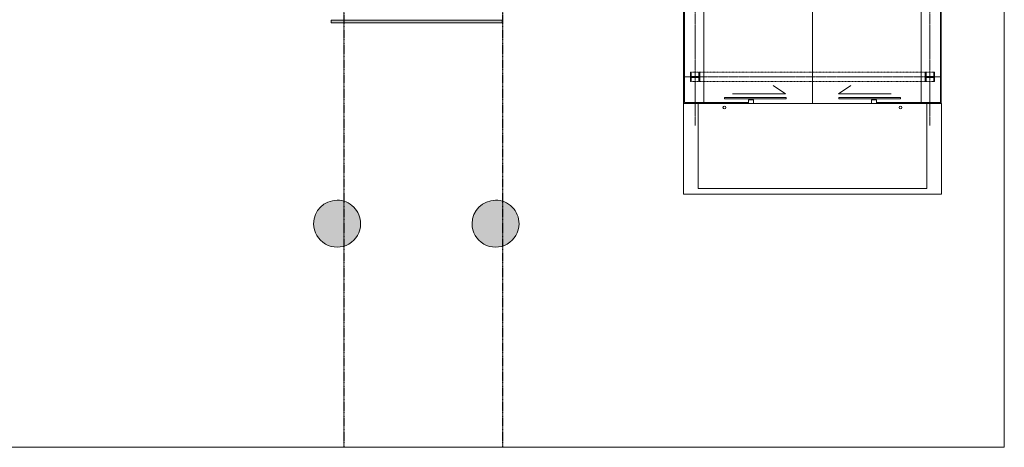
# Model space of a CAD drawing. Header units: millimetres. Extents: x 2396380 to 2637782, y 978964 to 1028150.
# Tile 4 of 5: x 2422454 to 2439230, y 985885 to 993172. Entities that reach past the tile are written whole.
import ezdxf

# ---------------------------------------------------------------- set-up
doc = ezdxf.new("R2010")
doc.units = ezdxf.units.MM
for name, pattern in [('va006-00-o-200-0-0001$0$Grid Line', [22.225, 12.7, -3.175, 3.175, -3.175]), ('va006-h01-a-200-1-0001$0$CENTER', [16, 10, -2, 2, -2]), ('va006-h01-a-200-1-0001$0$DASHDOT', [8, 4, -2, 0, -2])]:
    doc.linetypes.add(name, pattern=pattern)
doc.layers.add('A852-TYNN', color=7, linetype='Continuous', lineweight=5, plot=False)
doc.layers.add('va006-00-o-200-0-0001$0$822_Akselinjer', color=8, linetype='va006-00-o-200-0-0001$0$Grid Line')
for name, color, linetype, lineweight in [('va006-h01-a-200-1-0001$0$20_Bygning. generelt', 9, 'Continuous', 0), ('va006-h01-a-200-1-0001$0$222_Søyler', 7, 'Continuous', 0), ('va006-h01-a-200-1-0001$0$22_Bæresystemer', 7, 'Continuous', 0), ('va006-h01-a-200-1-0001$0$233_Glassfasader', 3, 'Continuous', 13), ('va006-h01-a-200-1-0001$0$23_Dør', 1, 'Continuous', 13)]:
    doc.layers.add(name, color=color, linetype=linetype, lineweight=lineweight)

# ---------------------------------------------------------------- blocks, each defined once
blk = doc.blocks.new('va006-h01-a-200-1-0001$0$Værnes_Betong Rund - 800mm-8286993-Copy of ENVA-A-TO-E1-200-D-001')
at = {"layer": 'va006-h01-a-200-1-0001$0$222_Søyler'}
blk.add_hatch(color=47, dxfattribs=at).paths.add_polyline_path([(6.256264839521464e-10, -399.9999999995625), (69.45927106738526, -393.9231012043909), (136.8080573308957, -375.877048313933), (200.0000000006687, -346.4101615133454), (257.1150438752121, -306.4177772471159), (306.4177772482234, -257.1150438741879), (346.4101615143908, -199.9999999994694), (375.8770483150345, -136.8080573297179), (393.9231012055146, -69.4592710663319), (400.0000000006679, 4.851244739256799e-10), (393.9231012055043, 69.45927106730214), (375.8770483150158, 136.8080573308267), (346.4101615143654, 200.0000000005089), (306.4177772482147, 257.1150438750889), (257.1150438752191, 306.4177772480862), (200.0000000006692, 346.4101615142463), (136.8080573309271, 375.8770483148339), (69.45927106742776, 393.9231012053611), (6.093834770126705e-10, 400.0000000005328), (-69.45927106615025, 393.9231012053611), (-136.8080573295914, 375.8770483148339), (-199.9999999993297, 346.4101615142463), (-257.115043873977, 306.4177772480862), (-306.4177772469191, 257.1150438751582), (-346.4101615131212, 200.0000000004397), (-375.8770483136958, 136.8080573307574), (-393.9231012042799, 69.45927106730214), (-399.9999999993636, 4.158209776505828e-10), (-393.9231012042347, -69.45927106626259), (-375.8770483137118, -136.8080573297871), (-346.4101615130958, -199.9999999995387), (-306.4177772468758, -257.1150438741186), (-257.1150438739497, -306.4177772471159), (-199.9999999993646, -346.4101615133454), (-136.8080573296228, -375.8770483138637), (-69.45927106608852, -393.9231012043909)], flags=0)
for radius, start, end in [(400.0000000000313, 90.00000000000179, 180.0000000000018), (400.0000000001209, 6.780942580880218e-12, 90.00000000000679), (400.0000000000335, 179.9999999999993, 9.26177523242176e-12)]:
    blk.add_arc((4.959531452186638e-10, 4.851244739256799e-10), radius, start, end, dxfattribs=at)
blk = doc.blocks.new('va006-h01-a-200-1-0001$0$Værnes_Betong Rund - 800mm-8286994-Copy of ENVA-A-TO-E1-200-D-001')
at = {"layer": 'va006-h01-a-200-1-0001$0$222_Søyler'}
blk.add_hatch(color=47, dxfattribs=at).paths.add_polyline_path([(6.256264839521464e-10, -399.9999999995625), (69.45927106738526, -393.9231012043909), (136.8080573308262, -375.8770483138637), (200.0000000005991, -346.410161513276), (257.1150438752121, -306.4177772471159), (314.8003970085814, -245.1434221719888), (346.4101615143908, -199.9999999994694), (375.8770483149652, -136.8080573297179), (393.9231012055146, -69.4592710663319), (400.0000000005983, 5.544279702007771e-10), (393.9231012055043, 69.45927106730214), (375.8770483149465, 136.8080573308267), (346.4101615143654, 200.0000000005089), (306.4177772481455, 257.1150438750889), (257.1150438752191, 306.4177772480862), (200.0000000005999, 346.4101615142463), (136.8080573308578, 375.8770483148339), (69.45927106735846, 393.9231012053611), (6.093834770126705e-10, 400.0000000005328), (-69.45927106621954, 393.9231012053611), (-136.8080573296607, 375.8770483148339), (-199.999999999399, 346.4101615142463), (-257.1150438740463, 306.4177772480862), (-306.4177772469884, 257.1150438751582), (-346.4101615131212, 200.0000000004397), (-375.8770483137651, 136.8080573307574), (-393.9231012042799, 69.45927106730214), (-399.9999999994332, 4.851244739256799e-10), (-393.9231012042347, -69.45927106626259), (-375.8770483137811, -136.8080573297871), (-346.4101615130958, -199.9999999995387), (-306.4177772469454, -257.1150438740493), (-257.115043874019, -306.4177772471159), (-199.9999999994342, -346.410161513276), (-136.8080573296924, -375.8770483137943), (-69.4592710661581, -393.9231012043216)], flags=0)
for radius, start, end in [(400.0000000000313, 90.00000000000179, 180.0000000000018), (400.0000000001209, 6.780942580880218e-12, 90.00000000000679), (400.0000000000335, 179.9999999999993, 9.26177523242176e-12)]:
    blk.add_arc((4.959531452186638e-10, 4.851244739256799e-10), radius, start, end, dxfattribs=at)
blk = doc.blocks.new('va006-h01-a-200-1-0001$0$System Panel - Glazed-generic-928753-Copy of ENVA-A-TO-E1-200-D-001')
at = {"layer": 'va006-h01-a-200-1-0001$0$233_Glassfasader'}
blk.add_hatch(color=47, dxfattribs=at).paths.add_polyline_path([(1456.250000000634, -15.49999999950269), (1456.250000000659, 32.5000000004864), (-1456.24999999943, 32.5000000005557), (-1456.24999999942, -15.49999999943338)], flags=0)
for p, q in [((1456.25000000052, 32.5000000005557), (-1456.249999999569, 32.50000000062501)), ((-1456.249999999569, 32.50000000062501), (-1456.249999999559, -15.49999999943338)), ((1456.250000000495, -15.49999999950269), (1456.25000000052, 32.5000000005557)), ((-1456.249999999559, -15.49999999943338), (1456.250000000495, -15.49999999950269))]:
    blk.add_line(p, q, dxfattribs=at)
blk = doc.blocks.new('va006-h01-a-200-1-0001$0$HEB160')
at = {"layer": 'va006-h01-a-200-1-0001$0$20_Bygning. generelt', "color": 3}
blk.add_lwpolyline([(0, 160), (80, 160), (80, 145), (7.5, 145), (7.5, 75), (7.5, 15), (80, 15), (80, 0), (7.275957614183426e-12, 0), (-79.99999999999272, 0), (-79.99999999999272, 15), (-7.499999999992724, 15), (-7.499999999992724, 75), (-7.499999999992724, 145), (-79.99999999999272, 145), (-79.99999999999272, 160)], close=True, dxfattribs=at)
blk = doc.blocks.new('VA006-350-101.1')
at = {"layer": 'A852-TYNN', "color": 1}
blk.add_lwpolyline([(0, 29424.83125325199), (39756.03463696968, 29424.83125325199), (39756.03463696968, 0), (0, 0)], close=True, dxfattribs=at)
at = {"layer": 'va006-00-o-200-0-0001$0$822_Akselinjer'}
for p, q in [((28505.26526090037, 29424.83125325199), (28505.26526090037, 0)), ((31205.26526090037, 29424.83125325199), (31205.26526089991, 0))]:
    blk.add_line(p, q, dxfattribs=at)
at = {"layer": 'va006-h01-a-200-1-0001$0$23_Dør', "linetype": 'va006-h01-a-200-1-0001$0$CENTER'}
for p, q in [((34487.77943422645, 5486.197931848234), (34487.77943422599, 15110.19413153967)), ((38487.77943422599, 5486.197931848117), (38487.77943422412, 15110.1941315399)), ((34307.77943422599, 6311.697931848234), (38682.77943422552, 6311.697931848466))]:
    blk.add_line(p, q, dxfattribs=at)
at = {"layer": 'va006-h01-a-200-1-0001$0$23_Dør'}
for p, q in [((34292.77943422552, 14411.19793184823), (34292.77943422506, 5861.697931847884)), ((34307.77943422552, 14396.19793184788), (34307.77943422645, 5876.697931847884)), ((34637.77943422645, 5876.697931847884), (34637.77943422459, 14396.19793184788)), ((36487.77943422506, 5861.69793184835), (36487.77943422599, 14411.197931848)), ((38337.77943422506, 5876.697931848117), (38337.77943422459, 14396.19793184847)), ((38667.77943422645, 14396.19793184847), (38667.77943422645, 5876.697931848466)), ((38682.77943422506, 14411.19793184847), (38682.77943422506, 5861.69793184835)), ((34307.77943422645, 5876.697931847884), (35387.77943422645, 5876.69793184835)), ((37587.77943422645, 5876.69793184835), (38667.77943422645, 5876.697931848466)), ((34292.77943422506, 5861.697931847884), (35387.77943422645, 5861.697931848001)), ((34537.77943422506, 4411.197931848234), (34537.77943422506, 5861.697931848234)), ((34637.77943422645, 5861.697931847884), (38337.77943422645, 5861.697931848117)), ((37587.77943422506, 5861.69793184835), (38682.77943422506, 5861.69793184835)), ((38437.77943422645, 4411.197931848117), (38437.77943422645, 5861.697931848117)), ((34537.77943422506, 4411.197931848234), (38437.77943422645, 4411.197931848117))]:
    blk.add_line(p, q, dxfattribs=at)
at = {"layer": 'va006-h01-a-200-1-0001$0$23_Dør', "linetype": 'va006-h01-a-200-1-0001$0$DASHDOT'}
for p, q in [((34422.77943422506, 6391.697931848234), (38552.77943422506, 6391.697931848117)), ((34422.77943422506, 6231.697931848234), (38552.77943422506, 6231.697931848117))]:
    blk.add_line(p, q, dxfattribs=at)
at = {"layer": 'va006-h01-a-200-1-0001$0$23_Dør'}
for points in [[(35127.12618235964, 6021.47953921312), (36027.12618236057, 6021.479539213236), (35814.9941480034, 6166.111573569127)], [(37828.43268609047, 6021.479539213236), (36928.43268609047, 6021.479539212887), (37140.56472044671, 6166.111573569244)], [(34287.77943422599, 5861.197931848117), (34287.77943422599, 4311.197931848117), (38687.77943422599, 4311.197931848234), (38687.77943422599, 5861.19793184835)]]:
    blk.add_lwpolyline(points, dxfattribs=at)
for points in [[(36037.77943422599, 5936.697931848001), (34987.77943422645, 5936.697931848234), (34987.77943422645, 5961.697931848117), (36037.77943422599, 5961.697931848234)], [(35397.77943422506, 5921.69793184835), (35397.77943422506, 5861.697931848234), (35482.77943422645, 5861.697931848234), (35482.77943422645, 5921.697931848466)], [(36937.77943422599, 5936.69793184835), (37987.77943422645, 5936.697931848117), (37987.77943422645, 5961.69793184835), (36937.77943422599, 5961.697931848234)], [(37577.77943422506, 5921.697931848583), (37577.77943422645, 5861.69793184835), (37492.77943422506, 5861.697931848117), (37492.77943422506, 5921.69793184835)]]:
    blk.add_lwpolyline(points, close=True, dxfattribs=at)
for centre in [(34987.77943422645, 5791.197931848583), (37987.77943422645, 5791.197931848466)]:
    blk.add_circle(centre, 25, dxfattribs=at)
at = {"layer": 'va006-h01-a-200-1-0001$0$222_Søyler'}
for name, p in [('va006-h01-a-200-1-0001$0$Værnes_Betong Rund - 800mm-8286994-Copy of ENVA-A-TO-E1-200-D-001', (28387.77943422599, 3811.017931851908)), ('va006-h01-a-200-1-0001$0$Værnes_Betong Rund - 800mm-8286993-Copy of ENVA-A-TO-E1-200-D-001', (31087.77943422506, 3811.017931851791))]:
    blk.add_blockref(name, p, dxfattribs=at)
at = {"layer": 'va006-h01-a-200-1-0001$0$22_Bæresystemer', "rotation": 90.00000000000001}
for p in [(34567.77943422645, 6311.697931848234), (38567.77943422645, 6311.697931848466)]:
    blk.add_blockref('va006-h01-a-200-1-0001$0$HEB160', p, dxfattribs=at)
at = {"layer": 'va006-h01-a-200-1-0001$0$233_Glassfasader'}
blk.add_blockref('va006-h01-a-200-1-0001$0$System Panel - Glazed-generic-928753-Copy of ENVA-A-TO-E1-200-D-001', (29744.02943422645, 7248.517931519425), dxfattribs=at)

msp = doc.modelspace()

# ---------------------------------------------------------------- block references
at = {"layer": 'A852-TYNN'}
msp.add_blockref('VA006-350-101.1', (2399473.535990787, 985884.7235830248), dxfattribs=at)

doc.saveas('drawing.dxf')
